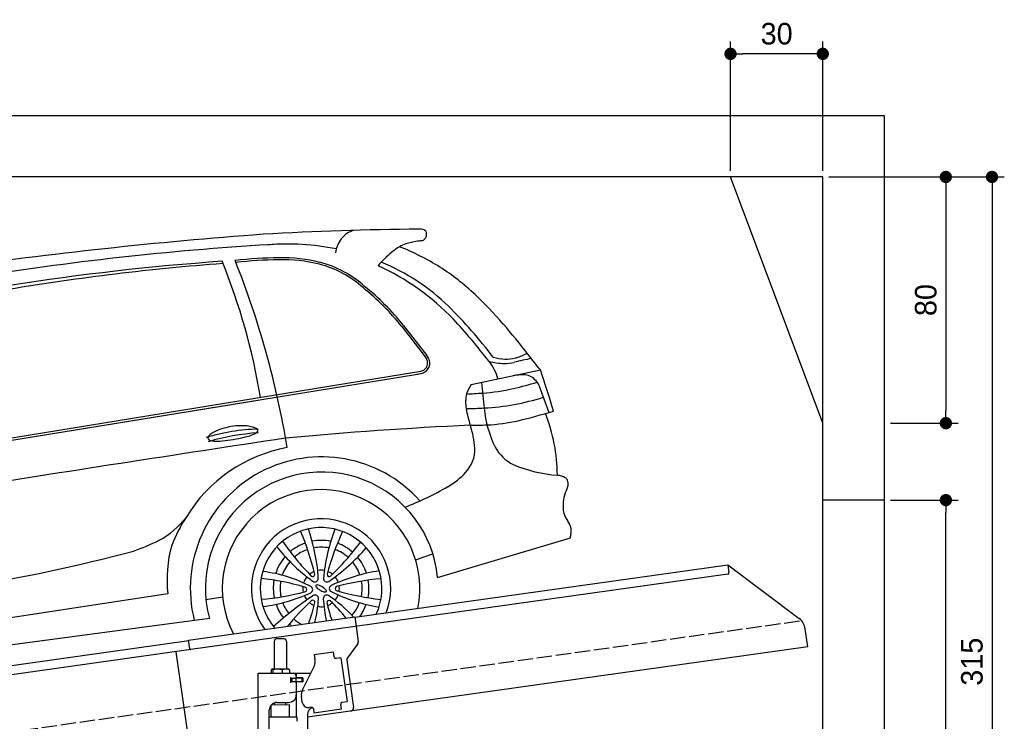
# Model space of a CAD drawing. Extents: x -511 to 5890, y -590 to 5311.
# Tile 5 of 5: x 2690 to 5890, y 3031 to 5311. Entities that reach past the tile are written whole.
import ezdxf

# ---------------------------------------------------------------- set-up
doc = ezdxf.new("R2010")
doc.units = 0
doc.header["$LTSCALE"] = 10
doc.header["$MEASUREMENT"] = 0
doc.linetypes.add('GEN3', pattern=[6.25, 5, -1.25])
doc.layers.get('0').update_dxf_attribs({"linetype": 'CONTINUOUS'})
doc.layers.get('DEFPOINTS').update_dxf_attribs({"linetype": 'CONTINUOUS'})
for name, color, linetype in [('3', 6, 'GEN3'), ('AM_5', 3, 'CONTINUOUS'), ('CAR', 1, 'CONTINUOUS'), ('SICHTBARE_KANTEN_DIN_', 7, 'CONTINUOUS')]:
    doc.layers.add(name, color=color, linetype=linetype)
doc.layers.add('AM_0', color=7, linetype='CONTINUOUS', lineweight=30)
doc.dimstyles.new('KLAUS_DXF', dxfattribs={"dimscale": 20, "dimtxt": 3.5, "dimasz": 2, "dimexe": 2, "dimexo": 1, "dimgap": 1.5, "dimtad": 1, "dimlfac": 0.1, "dimdsep": 46, "dimtxsty": 'Standard', "dimblk": 'DOT', "dimcen": 2, "dimclrd": 256, "dimclre": 256, "dimclrt": 2, "dimadec": 0, "dimazin": 0, "dimtfac": 1, "dimtmove": 2, "dimatfit": 3, "dimfxl": 1, "dimtolj": 1, "dimarcsym": 0})

# ---------------------------------------------------------------- blocks, each defined once
blk = doc.blocks.new('_DOT')
at = {"color": 0, "linetype": 'ByBlock'}
blk.add_line((-0.5, 0), (-1, 0), dxfattribs=at)
at = {"color": 0, "linetype": 'ByBlock', "const_width": 0.5}
blk.add_lwpolyline([(-0.25, 0, 1), (0.25, 0, 1)], format="xyb", close=True, dxfattribs=at)
blk = doc.blocks.new('*D8')
at = {"layer": 'AM_5', "lineweight": -2, "transparency": 16777216}
for p, q in [((5000, 4820), (5000, 5240)), ((5300, 4820), (5300, 5240)), ((5260, 5200), (5040, 5200))]:
    blk.add_line(p, q, dxfattribs=at)
at = {"layer": 'DEFPOINTS', "color": 0, "transparency": 16777216}
for p in [(5000, 5200), (5000, 4800), (5300, 4800)]:
    blk.add_point(p, dxfattribs=at)
at = {"layer": 'AM_5', "lineweight": -2, "transparency": 16777216, "xscale": 40, "yscale": 40, "zscale": 40, "rotation": 180}
blk.add_blockref('_DOT', (5000, 5200), dxfattribs=at)
at = {"layer": 'AM_5', "lineweight": -2, "transparency": 16777216, "xscale": 40, "yscale": 40, "zscale": 40}
blk.add_blockref('_DOT', (5300, 5200), dxfattribs=at)
at = {"layer": 'AM_5', "color": 2, "transparency": 16777216, "insert": (5150, 5265), "char_height": 70, "attachment_point": 5}
blk.add_mtext('\\A1;30', dxfattribs=at)
blk = doc.blocks.new('*D9')
at = {"layer": 'AM_5', "lineweight": -2, "transparency": 16777216}
for p, q in [((5320, 4800), (5740, 4800)), ((5700, 4760), (5700, 4040)), ((5520, 4000), (5740, 4000))]:
    blk.add_line(p, q, dxfattribs=at)
at = {"layer": 'DEFPOINTS', "color": 0, "transparency": 16777216}
for p in [(5300, 4800), (5500, 4000), (5700, 4000)]:
    blk.add_point(p, dxfattribs=at)
at = {"layer": 'AM_5', "lineweight": -2, "transparency": 16777216, "xscale": 40, "yscale": 40, "zscale": 40}
for p, rotation in [((5700, 4800), 90), ((5700, 4000), 270)]:
    blk.add_blockref('_DOT', p, dxfattribs=dict(at, rotation=rotation))
at = {"layer": 'AM_5', "color": 2, "transparency": 16777216, "insert": (5635, 4400), "char_height": 70, "attachment_point": 5, "rotation": 90}
blk.add_mtext('\\A1;80', dxfattribs=at)
blk = doc.blocks.new('*D10')
at = {"layer": 'AM_5', "lineweight": -2, "transparency": 16777216}
for p, q in [((5520, 3750), (5740, 3750)), ((5700, 1690), (5700, 3710)), ((5780, 1650), (5660, 1650))]:
    blk.add_line(p, q, dxfattribs=at)
at = {"layer": 'DEFPOINTS', "color": 0, "transparency": 16777216}
for p in [(5500, 3750), (5700, 3750), (5800, 1650)]:
    blk.add_point(p, dxfattribs=at)
at = {"layer": 'AM_5', "lineweight": -2, "transparency": 16777216, "xscale": 40, "yscale": 40, "zscale": 40}
for p, rotation in [((5700, 3750), 90), ((5700, 1650), 270)]:
    blk.add_blockref('_DOT', p, dxfattribs=dict(at, rotation=rotation))
at = {"layer": 'AM_5', "color": 2, "transparency": 16777216, "insert": (5635, 2700), "char_height": 70, "attachment_point": 5, "rotation": 90}
blk.add_mtext('\\A1;210', dxfattribs=at)
blk = doc.blocks.new('*D12')
at = {"layer": 'AM_5', "lineweight": -2, "transparency": 16777216}
for p, q in [((5320, 4800), (5890, 4800)), ((5850, 4760), (5850, 1690)), ((5820, 1650), (5890, 1650))]:
    blk.add_line(p, q, dxfattribs=at)
at = {"layer": 'DEFPOINTS', "color": 0, "transparency": 16777216}
for p in [(5300, 4800), (5800, 1650), (5850, 1650)]:
    blk.add_point(p, dxfattribs=at)
at = {"layer": 'AM_5', "lineweight": -2, "transparency": 16777216, "xscale": 40, "yscale": 40, "zscale": 40}
for p, rotation in [((5850, 4800), 90), ((5850, 1650), 270)]:
    blk.add_blockref('_DOT', p, dxfattribs=dict(at, rotation=rotation))
at = {"layer": 'AM_5', "color": 2, "transparency": 16777216, "insert": (5785, 3225), "char_height": 70, "attachment_point": 5, "rotation": 90}
blk.add_mtext('\\A1;315', dxfattribs=at)
blk = doc.blocks.new('Car_155OG')
at = {"layer": 'CAR'}
for p, q in [((18001, 4953.5), (18077.7, 4854.9)), ((18006.1, 4957.4), (18082.7, 4858.8)), ((16645.2, 4577.5), (18063.6, 4808.2)), ((18227.1, 4764.8), (18451.9, 4812)), ((16557.1, 4555.4), (18046, 4797.8)), ((18447.2, 4762.9), (18479.4, 4673.8)), ((15664.7, 4410.1), (17534.5, 4714.5)), ((18117.8, 4138.1), (18549.3, 4266.8)), ((18046.2, 4194.9), (18102.3, 4215)), ((17241, 4084.3), (15412.9, 3806.5)), ((17364.7, 4066.7), (17419.2, 4074.5)), ((17375.8, 4004.8), (15384.1, 3738.6))]:
    blk.add_line(p, q, dxfattribs=at)
for centre, radius, start, end in [((18694, -10124.2), 15419.6, 94.25175, 98.09634), ((18184.8, -6124.8), 11395.4, 90.64159, 93.18966), ((17869.3, 5184.4), 84.6, 106.1919, 140.5221), ((18058.2, 5222.6), 47.3, 70.968, 91.1342), ((18069, 5255), 13.1, 38.2948, 69.5385), ((18069, 5255.7), 12.8, 12.3744, 35.8501), ((18055.1, 5253.9), 26.9, 346.3599, 358.4454), ((18060.6, 5253.7), 21.4, 358.4989, 12.7428), ((18136.2, -4245.6), 9481.6, 93.23282, 99.15042), ((17629.8, 4431.7), 789.7, 78.3984, 94.6314), ((17910.1, 5168.2), 127.1, 146.6198, 168.8189), ((18055, 5105.3), 123.3, 109.4147, 119.5557), ((18063.9, 5076.4), 153.5, 101.8566, 108.9646), ((18094.8, 4930.4), 302.8, 98.0315, 101.9107), ((18319.7, 3394), 1855.5, 97.918, 98.2784), ((18055.9, 5269.9), 38.9, 282.1359, 293.9216), ((18065.4, 5247.6), 14.7, 295.2627, 318.5227), ((18062, 5250.5), 19.2, 318.9484, 333.834), ((18056.3, 5253.5), 25.6, 333.3926, 346.5431), ((18299.1, 4815.4), 503.1, 131.1415, 138.181), ((18081.1, 5061), 174.7, 119.8323, 130.3023), ((17669.5, 4407.7), 867.9, 58.3618, 68.034), ((17983.9, -2413.4), 7592.3, 94.25827, 99.55699), ((17989.7, -2941), 8126.3, 94.03951, 98.9395), ((15505.8, 4388.2), 2063.3, 9.3463, 22.1193), ((17640.7, 3369.5), 1807.7, 91.1977, 95.7558), ((14694.9, 4069.3), 2974.9, 9.49, 21.6752), ((17631.9, 3583.8), 1586.8, 91.1064, 96.1453), ((17612.8, 4672.2), 498.2, 75.9943, 91.3323), ((17612.8, 4672.2), 504.6, 75.9943, 91.1211), ((17647.6, 4824.8), 341.8, 47.9959, 75.4599), ((17647.6, 4824.8), 348.2, 47.9959, 75.4599), ((17680, 4533.8), 677.8, 45.7193, 67.9406), ((17591.8, 4422.6), 800.5, 43.8319, 65.4713), ((17704.7, 4490.6), 779, 46.6395, 57.3673), ((17375.6, 4455.4), 799.6, 38.5339, 51.2273), ((17375.6, 4455.4), 806, 38.5339, 51.2273), ((17389.7, 4152.9), 1240.7, 40.6679, 46.7686), ((16978.9, 3838), 1665.5, 37.5899, 45.2148), ((16698.5, 3618.4), 2002.2, 37.619, 42.7682), ((16183.1, 3110.8), 2835.2, 38.1926, 40.752), ((18338.3, 4981.8), 134.6, 285.3281, 301.5301), ((18033.6, 4823.1), 54.3, 21.9305, 35.7707), ((18038.4, 4823.8), 56.4, 22.5657, 38.2791), ((18056.5, 4834.5), 28.9, 352.7954, 17.9037), ((18056.5, 4834.5), 35.7, 352.7954, 17.9037), ((18159.8, 4740.1), 160.1, 15.7075, 38.8919), ((18343.4, 5089.8), 257, 256.9272, 267.8636), ((18345.9, 5009.7), 162.7, 253.0867, 266.5924), ((18332, 4988.3), 155.4, 270.5232, 282.9755), ((18338.3, 4981.8), 134.6, 269.1275, 283.8725), ((18708.4, 3431.3), 1446.6, 101.3908, 103.6686), ((18254.5, 5303.7), 467.3, 284.3907, 284.81), ((9505.9, -2167.1), 11346.3, 37.95914, 38.29121), ((18040, 4886.1), 88.3, 278.911, 288.0347), ((18053.3, 4845.3), 38.5, 285.5187, 304.7991), ((18053.8, 4844.5), 44.5, 287.6432, 304.9039), ((18062.2, 4832.5), 22.9, 305.0365, 334.5472), ((18062.2, 4832.5), 29.8, 305.0365, 334.5472), ((18057.8, 4834.1), 27.5, 335.4076, 353.3828), ((18057.8, 4834.1), 34.4, 335.4076, 353.3828), ((15636.3, 3851.2), 2975.1, 16.1392, 18.8421), ((18007.9, 5091.2), 295.8, 277.3975, 278.9017), ((20216.1, 4939), 1963.1, 184.887, 187.3749), ((18395.5, 4614.3), 182, 89.0079, 100.2459), ((17995.6, 6323.3), 1614, 283.2123, 286.027), ((18396.9, 4741.3), 54.9, 68.0273, 88.5278), ((18396.2, 4745.6), 51.3, 42.5065, 65.5001), ((18384.2, 4728.7), 71.7, 28.5312, 46.0017), ((18088.1, 7085.4), 2354.8, 273.0127, 274.2703), ((18314.9, 4702.1), 107.8, 144.5075, 162.5218), ((18221.2, 5374.9), 639.2, 273.7904, 282.9561), ((18318.2, 4707.5), 109.5, 165.6902, 191.0813), ((18225.5, 5479.4), 792, 273.1589, 287.3356), ((18137, 7619.3), 2933.7, 271.4386, 272.5798), ((18637.1, 4761.5), 433, 189.9707, 197.2957), ((18642.8, 4724.1), 375.4, 185.4297, 205.7165), ((17866.7, 6778.2), 2191.7, 283.5276, 286.6339), ((18255.9, 5179.9), 546.7, 272.3639, 283.0491), ((17967.3, 4469.6), 539.6, 0.0559, 21.8657), ((17551.7, 3991.7), 628.7, 91.5656, 107.1934), ((17449.2, 4504), 121.3, 107.6114, 124.0771), ((17481.5, 4416.9), 214.2, 90.549, 108.8082), ((17481.9, 4493.5), 137.6, 75.3612, 91.0089), ((17508, 4590.3), 37.3, 52.5587, 76.6421), ((17522.1, 4618.1), 11.9, 296.6962, 337.9925), ((17524.9, 4613.4), 8.79, 25.5144, 49.0284), ((17528.4, 4615.1), 4.84, 342.1781, 25.0655), ((18937.5, -9858.1), 14508.5, 92.81971, 95.19519), ((18228.2, 6136.6), 1503.9, 269.8291, 271.9152), ((17944.7, 4537), 295, 4.0102, 18.943), ((51615.9, -218834.6), 225996.3, 98.650711, 98.925442), ((17379.1, 4591), 8, 156.2458, 184.2784), ((17377.4, 4591), 6.31, 185.6454, 221.6933), ((17397, 4580.5), 28.8, 123.3515, 151.3711), ((17590.8, 3825.2), 784.9, 94.1138, 106.1618), ((17382.2, 4596.2), 13.4, 224.2258, 257.4529), ((17398.2, 4660.2), 79.4, 256.2673, 272.8372), ((17395.1, 4882.2), 301.4, 271.3392, 277.6841), ((17371.8, 5075), 495.5, 277.3681, 281.6081), ((17405.4, 4923.7), 340.6, 281.1959, 287.3209), ((17484.2, 4679.4), 84, 285.6287, 300.9803), ((17715.4, 4082.2), 485.3, 100.2445, 148.8833), ((18129.5, 4554.7), 109.5, 316.1601, 1.5304), ((18426.3, 4629.5), 139.6, 209.3081, 243.344), ((17741.3, 4102.3), 427.4, 41.7593, 194.0921), ((18539.9, 4919.7), 450.8, 246.9867, 265.8046), ((17741.3, 4102.3), 378.2, 5.4426, 194.9385), ((18026.8, 4647.2), 247.7, 300.0967, 317.4334), ((18474.1, 4291.4), 181.7, 75.0877, 79.6074), ((18508.7, 4419.7), 48.9, 62.8485, 75.4972), ((18522.2, 4445.3), 19.9, 34.3045, 63.773), ((18522.7, 4446.8), 18.7, 6.4914, 30.9521), ((18474.3, 4439.4), 67.6, 357.8313, 8.0427), ((17738.9, 4102.3), 321, 348.3392, 207.4713), ((17604.9, 5391.4), 1103.1, 291.6648, 299.6722), ((18434, 4463.7), 111.1, 332.1802, 346.0399), ((18663.2, 4368.6), 137.9, 161.7312, 185.4918), ((18599.6, 4367.1), 74.6, 189.0123, 216.3732), ((17087.9, 4494.2), 266.4, 297.9824, 322.7443), ((17702.4, 4069.3), 481.1, 146.6663, 158.9896), ((17738.9, 4102.2), 226.3, 339.5148, 216.1976), ((18469.4, 4272.9), 86.2, 19.0789, 35.4284), ((17738.9, 4102.2), 197.8, 334.9299, 220.7251), ((16853.7, 3942.1), 889, 13.4007, 22.9428), ((17092, 4087.4), 640.3, 6.5483, 18.9693), ((18350.8, 4078.1), 606.7, 159.0695, 174.5827), ((18501.5, 4289.1), 50.8, 352.0112, 13.6658), ((16898.4, 4891.3), 706.2, 289.0774, 296.4463), ((17739.1, 4102.9), 155.6, 78.3209, 100.8672), ((18588.9, 3925.6), 859.6, 155.1264, 164.996), ((18367.1, 4304.2), 186, 348.3763, 353.1368), ((17640.7, 4132.3), 402.6, 164.1072, 186.8478), ((18091.9, 4636.4), 637.1, 218.724, 231.1116), ((18302.1, 4727.8), 834.6, 214.4557, 224.5177), ((17739.1, 4102.9), 155.6, 109.2612, 130.292), ((17739.1, 4102.9), 133.4, 109.216, 130.6564), ((17739.1, 4102.9), 133.4, 79.0286, 100.3056), ((17426.9, 4621.7), 600.2, 304.1706, 319.854), ((17176.5, 4759.6), 856.4, 313.8229, 323.7295), ((17739.1, 4102.9), 133.4, 48.5944, 70.1205), ((17739.1, 4102.9), 155.6, 48.9173, 69.8148), ((15787.7, 9215.3), 5168.6, 278.8299, 285.0435), ((17739.1, 4102.9), 155.6, 138.6125, 162.3051), ((17739.1, 4102.9), 155.6, 18.1277, 40.3947), ((17739.1, 4102.9), 133.4, 139.459, 161.6228), ((17738.9, 4102.2), 59.4, 79.409, 100.4493), ((17739.1, 4102.9), 133.4, 18.8127, 39.663), ((17433, 3171.3), 969.7, 79.2934, 83.4295), ((17496.4, 3711.9), 448.4, 62.1754, 83.1729), ((17739.1, 4102.9), 155.6, 170.3834, 191.6299), ((17738.9, 4102.2), 59.4, 140.7484, 162.617), ((18339.2, 4996.6), 1073.2, 232.9042, 234.2658), ((17738.9, 4102.2), 59.4, 112.3069, 129.0926), ((17711.6, 4147.7), 6.91, 228.0046, 3.4942), ((17718.6, 4135), 11.4, 237.5266, 0.1022), ((16626.2, 4069.8), 1105.6, 3.3821, 4.703), ((17758.2, 4135), 11.4, 178.1314, 300.707), ((17765.7, 4147.6), 7.04, 175.3619, 303.4765), ((17738.9, 4102.2), 59.4, 50.87, 67.9658), ((18018.6, 3577.6), 588.7, 98.8307, 114.8219), ((17738.9, 4102.2), 59.4, 19.4959, 39.3964), ((18016.1, 3248.7), 889, 95.2911, 104.8328), ((17739.1, 4102.9), 155.6, 348.7403, 9.5875), ((17739.1, 4102.9), 133.4, 170.3994, 192.1641), ((17508.8, 3545.8), 587.6, 72.2189, 80.326), ((17738.9, 4102.2), 59.4, 174.4371, 191.9424), ((17686.1, 4098.6), 7.04, 284.6348, 72.5689), ((17700.4, 4098.4), 11.4, 297.5266, 62.3464), ((17723.6, 4111), 2.22, 112.2642, 170.846), ((17726.3, 4111.1), 4.93, 177.1569, 211.8751), ((17735.2, 4115.9), 15, 209.6839, 219.6963), ((17726, 4102.7), 10.9, 72.1921, 107.3645), ((17749.5, 4128.4), 34.1, 220.5714, 233.7228), ((17714.6, 4059.5), 55.5, 54.4275, 74.6213), ((17765.7, 4149.4), 60.6, 233.0692, 242.8442), ((17728.9, 4077.5), 32.5, 35.2954, 56.5219), ((17776.9, 4101.9), 11.4, 118.1314, 240.707), ((17791.5, 4101.7), 7.04, 115.3619, 243.4765), ((17738.9, 4102.2), 59.4, 350.8286, 7.9393), ((17739.1, 4102.9), 133.4, 348.3929, 9.8522), ((17480.9, 4863), 798.4, 274.5484, 285.0255), ((17486.7, 4559.6), 519.7, 276.9772, 294.9104), ((18370.6, 3105.1), 1175, 124.0554, 131.9861), ((17738.9, 4102.2), 59.4, 203.0775, 219.0672), ((17719.5, 4069.5), 11.4, 352.7069, 127.5174), ((17281.5, 4100), 450.4, 346.0514, 355.9374), ((17762.7, 4143), 53.5, 242.6065, 251.0325), ((17754.4, 4118.3), 27.4, 250.7108, 263.2816), ((17757.5, 4069.1), 11.4, 58.1314, 180.707), ((18204.6, 4091.8), 458.9, 182.8509, 191.974), ((17752.3, 4099.1), 8.12, 261.8753, 288.1049), ((17754, 4093.8), 2.55, 288.5675, 327.8039), ((17749.9, 4092.8), 6.58, 11.8278, 32.1985), ((17753.8, 4093.6), 2.59, 333.2111, 12.1165), ((17505.6, 3696), 461.6, 42.7165, 56.0244), ((18024.8, 4609), 575.8, 243.8782, 260.2292), ((17738.9, 4102.2), 59.4, 319.8652, 339.2977), ((18018.2, 4873.5), 811.3, 253.5476, 264.0055), ((17739.1, 4102.9), 155.6, 199.5603, 218.2864), ((17739.1, 4102.9), 133.4, 200.659, 218.1093), ((18302.2, 3421.9), 873.8, 132.83, 140.4121), ((17169, 4189.8), 566, 339.1644, 346.3571), ((17738.9, 4102.2), 59.4, 230.7125, 248.1259), ((17712.1, 4056.9), 7.04, 355.3619, 123.4765), ((17738.9, 4102.2), 59.4, 259.8565, 278.9926), ((17764.7, 4056.4), 7.04, 55.3619, 183.4765), ((18298.4, 4175.3), 553.7, 192.4539, 198.5593), ((17738.9, 4102.2), 59.4, 290.7125, 308.1259), ((17366.1, 3641.3), 582.4, 38.7354, 46.2719), ((17739.1, 4102.9), 133.4, 318.651, 339.586), ((17739.1, 4102.9), 155.6, 323.7278, 340.4458), ((17739.1, 4102.9), 133.4, 228.1526, 241.7426), ((17739.1, 4102.9), 155.6, 228.2729, 231.7601)]:
    blk.add_arc(centre, radius, start, end, dxfattribs=at)

msp = doc.modelspace()

# ---------------------------------------------------------------- linework, layer by layer
for p, q in [((-199.991, 5000), (5499.993, 5000)), ((5499.993, 5000), (5499.993, 1650)), ((5300, 4800), (0, 4800)), ((5300, 4000), (5000, 4800)), ((5300, -100), (5300, 4800)), ((5499.993, 3750), (5300, 3750)), ((3778.536, 3369.409), (4991.614, 3539.896)), ((4991.614, 3539.896), (4995.093, 3515.139)), ((4991.614, 3539.896), (5223.551, 3365.119)), ((4990.838, 3509.492), (3779.74, 3339.283)), ((3238.7, 3294.55), (3778.396, 3370.399)), ((3778.396, 3370.399), (3782.711, 3339.701)), ((3779.74, 3339.283), (3245.986, 3264.269)), ((3782.711, 3339.701), (3789.789, 3289.338)), ((5251.225, 3273.433), (5242.973, 3332.146)), ((3526.724, 3300.64), (3546.724, 3300.64)), ((760, 2945.181), (3238.84, 3293.559)), ((3242.597, 3266.822), (3238.7, 3294.55)), ((3516.724, 3290.64), (3516.724, 3200.64)), ((3556.724, 3290.64), (3556.724, 3200.64)), ((5251.225, 3273.433), (3624.724, 3044.844)), ((3787.873, 3281.928), (3754.559, 3237.719)), ((3245.986, 3264.269), (760, 2914.886)), ((3234.638, 3000.119), (3198.453, 3257.589)), ((3646.667, 3247.873), (3709.054, 3256.641)), ((3646.667, 3247.873), (3648.894, 3232.029)), ((3711.28, 3240.797), (3709.054, 3256.641)), ((3711.28, 3240.797), (3711.42, 3239.807)), ((3717.067, 3235.551), (3718.057, 3235.69)), ((3733.901, 3237.917), (3718.057, 3235.69)), ((3733.901, 3237.917), (3753.942, 3095.319)), ((3527.505, 3200.64), (3509.532, 3200.64)), ((3554.552, 3200.64), (3527.505, 3200.64)), ((3564.224, 3200.64), (3554.552, 3200.64)), ((3608.539, 3133.529), (3646.01, 3207.069)), ((3649.484, 3227.83), (3648.894, 3232.029)), ((3752.643, 3230.309), (3774.334, 3075.968)), ((3464.724, 3187.64), (3636.11, 3187.64)), ((3464.724, 2807.64), (3464.724, 3187.64)), ((3506.807, 3198.184), (3506.807, 3187.64)), ((3512.547, 3198.184), (3512.547, 3187.64)), ((3542.464, 3198.184), (3542.464, 3187.64)), ((3566.641, 3198.184), (3566.641, 3187.64)), ((3573.37, 3171.64), (3569.724, 3171.64)), ((3570.724, 3161.785), (3570.724, 3168.994)), ((3573.37, 3171.64), (3585.724, 3171.64)), ((3573.724, 3171.64), (3573.724, 3159.64)), ((3587.724, 3171.64), (3585.724, 3171.64)), ((3587.724, 3171.64), (3588.724, 3171.64)), ((3588.724, 3177.64), (3588.724, 3174.64)), ((3589.448, 3171.64), (3588.724, 3171.64)), ((3588.724, 3159.64), (3588.724, 3171.64)), ((3607.001, 3171.64), (3589.448, 3171.64)), ((3589.724, 3172.14), (3589.724, 3187.64)), ((3608.724, 3172.14), (3589.724, 3172.14)), ((3607.001, 3171.64), (3607.724, 3171.64)), ((3607.724, 3159.64), (3607.724, 3171.64)), ((3609.724, 3171.14), (3609.724, 3160.14)), ((3607.724, 3159.64), (3569.858, 3159.64)), ((3585.724, 3159.14), (3573.37, 3159.14)), ((3588.724, 3156.14), (3588.724, 3117.64)), ((3589.724, 3044.659), (3589.724, 3159.14)), ((3608.724, 3159.14), (3589.724, 3159.14)), ((3607.848, 3092.963), (3605.065, 3112.769)), ((3566.722, 3084.641), (3506.722, 3083.885)), ((3506.724, 3044.688), (3506.722, 3083.885)), ((3518.732, 3084.037), (3518.724, 3091.64)), ((3525.724, 3092.64), (3563.724, 3092.64)), ((3554.726, 3084.49), (3554.724, 3092.64)), ((3566.722, 3044.643), (3566.722, 3084.641)), ((3638.359, 3077.055), (3630.437, 3075.941)), ((3644.006, 3072.799), (3646.094, 3057.945)), ((3732.852, 3087.305), (3732.991, 3086.315)), ((3735.218, 3070.471), (3732.991, 3086.315)), ((3738.098, 3093.092), (3737.108, 3092.953)), ((3738.098, 3093.092), (3753.942, 3095.319)), ((3500.724, 2810.64), (3500.724, 3067.64)), ((3591.724, 3044.643), (3500.724, 3044.643)), ((3591.725, 3031.375), (3591.724, 3044.643)), ((3624.724, 3052.64), (3624.724, 1944.272)), ((3735.218, 3070.471), (3646.094, 3057.945))]:
    msp.add_line(p, q)
msp.add_polyline3d([(3644.003, 3072.803, 0), (3644.003, 3072.803, 0), (3644.003, 3072.813, 0), (3644.003, 3072.823, 0), (3644.003, 3072.833, 0), (3644.003, 3072.833, 0), (3644.003, 3072.843, 0), (3644.003, 3072.853, 0), (3643.993, 3072.863, 0), (3643.993, 3072.863, 0), (3643.993, 3072.873, 0), (3643.993, 3072.883, 0), (3643.993, 3072.893, 0), (3643.993, 3072.903, 0), (3643.993, 3072.903, 0), (3643.993, 3072.913, 0), (3643.983, 3072.923, 0), (3643.983, 3072.933, 0), (3643.983, 3072.933, 0), (3643.983, 3072.943, 0), (3643.983, 3072.953, 0), (3643.983, 3072.963, 0), (3643.983, 3072.963, 0), (3643.983, 3072.973, 0), (3643.973, 3072.983, 0), (3643.973, 3072.993, 0), (3643.973, 3073.003, 0), (3643.973, 3073.003, 0), (3643.973, 3073.013, 0), (3643.973, 3073.023, 0), (3643.973, 3073.033, 0), (3643.963, 3073.033, 0), (3643.963, 3073.043, 0), (3643.963, 3073.053, 0), (3643.963, 3073.063, 0), (3643.963, 3073.063, 0), (3643.963, 3073.073, 0), (3643.953, 3073.083, 0), (3643.953, 3073.093, 0), (3643.953, 3073.103, 0), (3643.953, 3073.103, 0), (3643.953, 3073.113, 0), (3643.953, 3073.123, 0), (3643.953, 3073.133, 0), (3643.943, 3073.133, 0), (3643.943, 3073.143, 0), (3643.943, 3073.153, 0), (3643.943, 3073.163, 0), (3643.943, 3073.163, 0), (3643.943, 3073.173, 0), (3643.933, 3073.183, 0), (3643.933, 3073.193, 0), (3643.933, 3073.203, 0), (3643.933, 3073.203, 0), (3643.933, 3073.213, 0), (3643.933, 3073.223, 0), (3643.923, 3073.233, 0), (3643.923, 3073.233, 0), (3643.923, 3073.243, 0), (3643.923, 3073.253, 0), (3643.923, 3073.263, 0), (3643.913, 3073.273, 0), (3643.913, 3073.273, 0), (3643.913, 3073.283, 0), (3643.913, 3073.293, 0), (3643.913, 3073.303, 0), (3643.903, 3073.303, 0), (3643.903, 3073.313, 0), (3643.903, 3073.323, 0), (3643.903, 3073.333, 0), (3643.903, 3073.333, 0), (3643.903, 3073.343, 0), (3643.893, 3073.353, 0), (3643.893, 3073.363, 0), (3643.893, 3073.373, 0), (3643.893, 3073.373, 0), (3643.893, 3073.383, 0), (3643.883, 3073.393, 0), (3643.883, 3073.403, 0), (3643.883, 3073.403, 0), (3643.883, 3073.413, 0), (3643.873, 3073.423, 0), (3643.873, 3073.433, 0), (3643.873, 3073.433, 0), (3643.873, 3073.443, 0), (3643.873, 3073.453, 0), (3643.863, 3073.463, 0), (3643.863, 3073.473, 0), (3643.863, 3073.473, 0), (3643.863, 3073.483, 0), (3643.863, 3073.493, 0), (3643.853, 3073.503, 0), (3643.853, 3073.503, 0), (3643.853, 3073.513, 0), (3643.853, 3073.523, 0), (3643.843, 3073.533, 0), (3643.843, 3073.533, 0), (3643.843, 3073.543, 0), (3643.843, 3073.553, 0), (3643.833, 3073.563, 0), (3643.833, 3073.573, 0), (3643.833, 3073.573, 0), (3643.833, 3073.583, 0), (3643.833, 3073.593, 0), (3643.823, 3073.603, 0), (3643.823, 3073.603, 0), (3643.823, 3073.613, 0), (3643.823, 3073.623, 0), (3643.813, 3073.633, 0), (3643.813, 3073.633, 0), (3643.813, 3073.643, 0), (3643.813, 3073.653, 0), (3643.803, 3073.663, 0), (3643.803, 3073.673, 0), (3643.803, 3073.673, 0), (3643.803, 3073.683, 0), (3643.793, 3073.693, 0), (3643.793, 3073.703, 0), (3643.793, 3073.703, 0), (3643.793, 3073.713, 0), (3643.783, 3073.723, 0), (3643.783, 3073.733, 0), (3643.783, 3073.733, 0), (3643.773, 3073.743, 0), (3643.773, 3073.753, 0), (3643.773, 3073.763, 0), (3643.773, 3073.763, 0), (3643.763, 3073.773, 0)])
for centre, radius, start, end in [((4990.142, 3514.443), 5, 278, 8), ((5193.46, 3325.187), 50, 8, 53), ((3526.724, 3290.64), 10, 90, 180), ((3546.724, 3290.64), 10, 0, 90), ((3779.886, 3287.946), 10, 323, 8), ((3716.371, 3240.503), 5, 188, 278), ((3762.545, 3231.701), 10, 143, 188), ((3510.046, 3197.934), 2.754, 100.76608, 142.434274), ((3509.589, 3198.547), 2.094, 44.84476, 91.561935), ((3527.414, 3153.271), 47.367, 71.474333, 108.335359), ((3554.481, 3169.304), 31.336, 67.161985, 112.719952), ((3561.191, 3195.234), 6.199, 28.413387, 60.706774), ((3614.824, 3222.959), 35, 333, 8), ((3515.193, 3193.096), 9.808, 138.356376, 148.753006), ((3505.549, 3194.088), 8.108, 30.33762, 47.053163), ((3570.724, 3171.64), 1, 48.590378, 221.409622), ((3567.724, 3168.994), 3, 0, 41.409622), ((3573.37, 3174.64), 3, 228.590378, 270), ((3578.724, 3177.64), 10, 0, 90), ((3585.724, 3174.64), 3, 270, 0), ((3608.724, 3171.14), 1, 0, 90), ((3570.724, 3159.14), 1, 138.590378, 311.409622), ((3567.724, 3161.785), 3, 318.590378, 0), ((3573.37, 3156.14), 3, 90, 131.409622), ((3585.724, 3156.14), 3, 0, 90), ((3608.724, 3160.14), 1, 270, 0), ((3563.724, 3117.64), 25, 270, 0), ((3639.724, 3117.64), 35, 153, 188), ((3525.724, 3067.64), 25, 90, 180), ((3627.654, 3095.747), 20, 188, 278), ((3649.724, 3052.64), 25, 108.64725, 180), ((3639.055, 3072.103), 5, 19.536959, 98), ((3737.804, 3088.001), 5, 98, 188), ((3764.431, 3074.576), 10, 278, 8)]:
    msp.add_arc(centre, radius, start, end)
at = {"layer": '3'}
msp.add_line((223.409, 2654.675), (5230.817, 3358.42), dxfattribs=at)
at = {"layer": 'SICHTBARE_KANTEN_DIN_'}
msp.add_arc((3245.568, 3267.24), 3, 188, 278, dxfattribs=at)

# ---------------------------------------------------------------- block references
at = {"layer": 'AM_0'}
msp.add_blockref('Car_155OG', (-14069.764, -639.214), dxfattribs=at)

# ---------------------------------------------------------------- dimensions: what is measured, and where the dimension line sits
at = {"layer": 'AM_5'}
dim = msp.add_linear_dim(base=(5000, 5200), p1=(5300, 4800), p2=(5000, 4800), dimstyle='KLAUS_DXF', override={"dimtzin": 7}, dxfattribs=at)
dim.commit()
dim.dimension.update_dxf_attribs({"geometry": '*D8', "text_midpoint": (5150, 5265)})
for base, p1, p2, picture, middle in [((5699.993, 4000), (5300, 4800), (5499.993, 4000), '*D9', (5634.993, 4400)), ((5699.993, 3750), (5800, 1650), (5499.993, 3750), '*D10', (5634.993, 2700))]:
    dim = msp.add_linear_dim(base=base, p1=p1, p2=p2, angle=90, dimstyle='KLAUS_DXF', override={"dimtzin": 7}, dxfattribs=at)
    dim.commit()
    dim.dimension.update_dxf_attribs({"geometry": picture, "text_midpoint": middle})
dim = msp.add_linear_dim(base=(5849.993, 1650), p1=(5300, 4800), p2=(5800, 1650), angle=90, dimstyle='KLAUS_DXF', dxfattribs=at)
dim.commit()
dim.dimension.update_dxf_attribs({"geometry": '*D12', "text_midpoint": (5784.993, 3225)})

doc.saveas('drawing.dxf')
